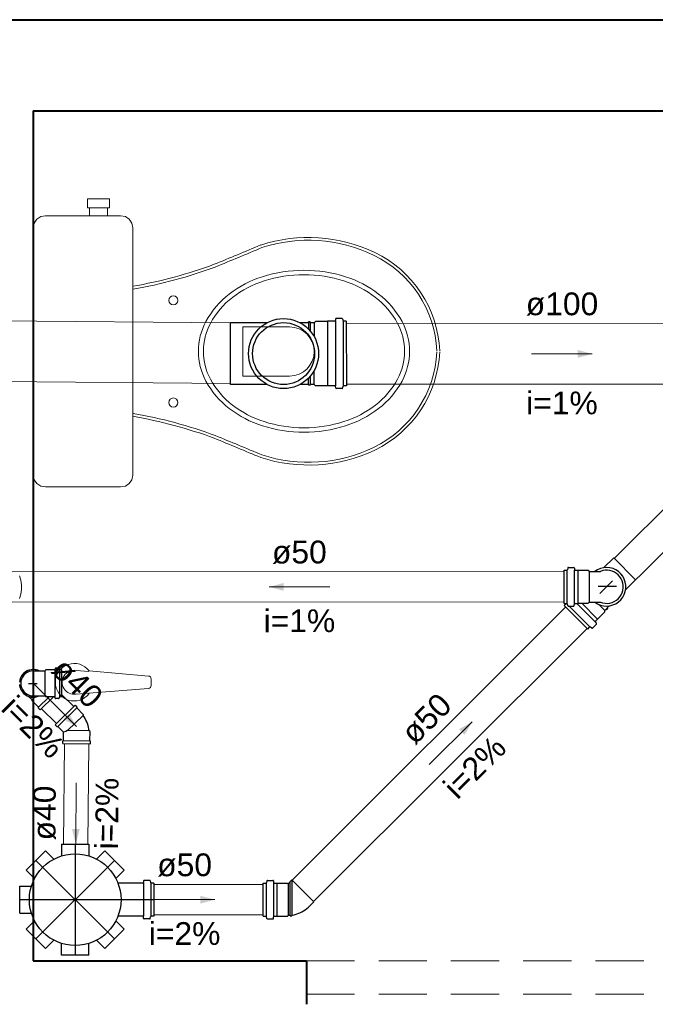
# Model space of a CAD drawing. Header units: millimetres. Extents: x 7733.6 to 7753.9, y 6926.8 to 6960.1.
# Tile 3 of 5: x 7741.5 to 7745.7, y 6934.4 to 6940.9. Entities that reach past the tile are written whole.
import ezdxf

# ---------------------------------------------------------------- set-up
doc = ezdxf.new("R2010")
doc.units = ezdxf.units.MM
doc.header["$MEASUREMENT"] = 0
doc.linetypes.add('DASHDOT', pattern=[2.54, 1.27, -0.635, 0, -0.635])
doc.linetypes.add('HIDDEN2', pattern=[0.47625, 0.3175, -0.15875])
for name, color, linetype, lineweight in [('CV-Condutos', 1, 'Continuous', 5), ('CV-Sentido conduto', 9, 'Continuous', 5), ('CV-Textos conduto', 7, 'Continuous', 5), ('MB_ALVENARIA', 7, 'Continuous', 40), ('MB_ESQUADRIA', 7, 'Continuous', 5), ('MB_MOBILIÁRIO', 8, 'Continuous', 13), ('TQ-Condutos', 3, 'Continuous', 5), ('TQ-Sentido conduto', 9, 'Continuous', 5), ('TQ-Textos conduto', 7, 'Continuous', 5)]:
    doc.layers.add(name, color=color, linetype=linetype, lineweight=lineweight)
doc.layers.add('Simbolos', color=5, linetype='Continuous')
doc.layers.add('Simbolos_int', color=2, linetype='Continuous')
doc.styles.add('Arial', font='txt')

msp = doc.modelspace()

# ---------------------------------------------------------------- hatches: boundary and pattern name
at = {"layer": 'CV-Sentido conduto', "linetype": 'Continuous'}
msp.add_hatch(color=256, dxfattribs=at).paths.add_polyline_path([(7743.1144, 6937.1943), (7743.211, 6937.1685), (7743.2109, 6937.2202)])
at = {"layer": 'TQ-Sentido conduto', "linetype": 'Continuous'}
for points in [[(7745.2446, 6938.7295), (7745.1481, 6938.7555), (7745.148, 6938.7037)], [(7741.8455, 6936.2739), (7741.7955, 6936.3605), (7741.7588, 6936.3239)], [(7744.4532, 6936.3063), (7744.3666, 6936.2564), (7744.4031, 6936.2197)], [(7741.8403, 6935.5028), (7741.8671, 6935.5991), (7741.8153, 6935.5996)], [(7742.7577, 6935.1337), (7742.6611, 6935.1596), (7742.6611, 6935.1078)]]:
    msp.add_hatch(color=256, dxfattribs=at).paths.add_polyline_path(points)

# ---------------------------------------------------------------- linework, layer by layer
at = {"layer": 'CV-Condutos'}
for p, q in [((7745.0587, 6937.296), (7741.4211, 6937.2927)), ((7745.0585, 6937.096), (7741.4211, 6937.0927))]:
    msp.add_line(p, q, dxfattribs=at)
msp.add_lwpolyline([(7741.4691, 6937.117), (7741.4785, 6937.1465), (7741.4833, 6937.1771), (7741.4833, 6937.2081), (7741.4785, 6937.2387), (7741.4691, 6937.2682)], dxfattribs=at)
at = {"layer": 'CV-Sentido conduto'}
msp.add_lwpolyline([(7743.5144, 6937.1946), (7743.1144, 6937.1943)], dxfattribs=at)
at = {"layer": 'MB_ALVENARIA'}
msp.add_line((7743.3606, 6934.7314), (7743.3606, 6934.4443), dxfattribs=at)
for points in [[(7737.3606, 6940.9314), (7748.3606, 6940.9314)], [(7741.5606, 6940.3314), (7748.3606, 6940.3314)], [(7741.5606, 6940.3314), (7741.5606, 6934.7314)], [(7741.5606, 6934.7314), (7743.3606, 6934.7314)]]:
    msp.add_lwpolyline(points, dxfattribs=at)
at = {"layer": 'MB_ESQUADRIA', "linetype": 'HIDDEN2'}
for points in [[(7743.3606, 6934.7314), (7746.5606, 6934.7314)], [(7743.3606, 6934.5114), (7746.5606, 6934.5114)]]:
    msp.add_lwpolyline(points, dxfattribs=at)
at = {"layer": 'MB_MOBILIÁRIO'}
for p, q in [((7741.5606, 6939.56), (7741.5606, 6937.9307)), ((7741.842, 6936.6442), (7741.9272, 6936.6376)), ((7741.9284, 6936.641), (7742.3189, 6936.6071)), ((7741.9273, 6936.495), (7742.3189, 6936.5254)), ((7742.3374, 6936.5872), (7742.3374, 6936.5454)), ((7741.842, 6936.4883), (7741.9273, 6936.495))]:
    msp.add_line(p, q, dxfattribs=at)
for points in [[(7742.0617, 6939.6917), (7742.0617, 6939.7518), (7741.9901, 6939.7518), (7741.9185, 6939.7518), (7741.9185, 6939.6917), (7741.93, 6939.6917), (7741.93, 6939.6401)], [(7741.5606, 6939.56), (7741.5606, 6939.56), (7741.5663, 6939.5914), (7741.5835, 6939.6172), (7741.6093, 6939.6344), (7741.6408, 6939.6401), (7742.1361, 6939.6401), (7742.1361, 6939.6401), (7742.1676, 6939.6344), (7742.1934, 6939.6172), (7742.2106, 6939.5914), (7742.2163, 6939.56), (7742.2163, 6938.7468)], [(7741.93, 6939.6917), (7742.0502, 6939.6917)], [(7742.0502, 6939.6917), (7742.0502, 6939.6401)], [(7742.0617, 6939.6917), (7742.0502, 6939.6917)], [(7742.2191, 6939.1562), (7742.2191, 6939.1562), (7742.2163, 6939.1555)], [(7743.2499, 6938.9071), (7742.9407, 6938.9071), (7742.9407, 6938.7439)], [(7741.5606, 6937.9307), (7741.5606, 6937.9307), (7741.5663, 6937.8992), (7741.5835, 6937.8763), (7741.6093, 6937.8591), (7741.6408, 6937.8534), (7742.1361, 6937.8534), (7742.1361, 6937.8534), (7742.1676, 6937.8591), (7742.1934, 6937.8763), (7742.2106, 6937.8992), (7742.2163, 6937.9307), (7742.2163, 6938.7468)], [(7743.2499, 6938.5836), (7742.9407, 6938.5836), (7742.9407, 6938.7468)], [(7742.2191, 6938.3373), (7742.2191, 6938.3373), (7742.2163, 6938.3381)]]:
    msp.add_lwpolyline(points, dxfattribs=at)
for points in [[(7742.6486, 6938.7468, -0.124451), (7742.6983, 6938.9433), (7742.6983, 6938.9433, -0.105729), (7742.8524, 6939.124), (7742.8524, 6939.124, -0.086876), (7743.0706, 6939.2379), (7743.0706, 6939.2379, -0.077041), (7743.3444, 6939.2803), (7743.3444, 6939.2803, -0.077041), (7743.6182, 6939.2379), (7743.6182, 6939.2379, -0.086876), (7743.8364, 6939.124), (7743.8364, 6939.124, -0.105729), (7743.9906, 6938.9433), (7743.9906, 6938.9433, -0.124451), (7744.0402, 6938.7468), (7744.0402, 6938.7468, -0.124451), (7743.9906, 6938.5503), (7743.9906, 6938.5503, -0.105729), (7743.8364, 6938.3695), (7743.8364, 6938.3695, -0.086876), (7743.6182, 6938.2556), (7743.6182, 6938.2556, -0.077041), (7743.3444, 6938.2132), (7743.3444, 6938.2132, -0.077041), (7743.0706, 6938.2556), (7743.0706, 6938.2556, -0.086876), (7742.8524, 6938.3695), (7742.8524, 6938.3695, -0.105729), (7742.6983, 6938.5503), (7742.6983, 6938.5503, -0.124451), (7742.6486, 6938.7468), (7742.6486, 6938.7468)], [(7742.6812, 6938.7468, -0.124451), (7742.7276, 6938.9305), (7742.7276, 6938.9305, -0.105729), (7742.8736, 6939.1017), (7742.8736, 6939.1017, -0.086876), (7743.0817, 6939.2103), (7743.0817, 6939.2103, -0.077041), (7743.3444, 6939.2511), (7743.3444, 6939.2511, -0.077041), (7743.6071, 6939.2103), (7743.6071, 6939.2103, -0.086876), (7743.8153, 6939.1017), (7743.8153, 6939.1017, -0.105729), (7743.9613, 6938.9305), (7743.9613, 6938.9305, -0.124451), (7744.0077, 6938.7468), (7744.0077, 6938.7468, -0.124451), (7743.9613, 6938.563), (7743.9613, 6938.563, -0.105729), (7743.8153, 6938.3918), (7743.8153, 6938.3918, -0.086876), (7743.6071, 6938.2832), (7743.6071, 6938.2832, -0.077041), (7743.3444, 6938.2425), (7743.3444, 6938.2425, -0.077041), (7743.0817, 6938.2832), (7743.0817, 6938.2832, -0.086876), (7742.8736, 6938.3918), (7742.8736, 6938.3918, -0.105729), (7742.7276, 6938.563), (7742.7276, 6938.563, -0.124451), (7742.6812, 6938.7468), (7742.6812, 6938.7468)]]:
    msp.add_lwpolyline(points, format="xyb", dxfattribs=at)
for centre in [(7742.484, 6939.0818), (7742.484, 6938.4089)]:
    msp.add_circle(centre, 0.0301, dxfattribs=at)
for centre, radius, start, end in [((7698.6061, 7045.9975), 115.4519, 292.481676, 292.646204), ((7743.3731, 6938.4768), 1.0195, 64.55417, 107.90961), ((7743.374, 6938.4916), 0.9868, 64.23754, 108.13298), ((7701.0012, 7040.2451), 109.2398, 292.474265, 292.648555), ((7743.4812, 6938.7136), 0.7403, 2.79189, 64.23754), ((7743.4812, 6938.7136), 0.7593, 2.79189, 64.23754), ((7741.6948, 6942.1803), 3.0503, 279.83702, 290.30912), ((7741.6948, 6942.1803), 3.0692, 279.83702, 290.30912), ((7743.2499, 6938.7453), 0.1618, 270, 90), ((7743.4812, 6938.78), 0.7403, 295.76246, 357.20811), ((7743.4812, 6938.78), 0.7593, 295.76246, 357.20811), ((7741.6948, 6935.3132), 3.0503, 69.69088, 80.16298), ((7741.6948, 6935.3132), 3.0692, 69.69088, 80.16298), ((7698.6061, 6831.4961), 115.4519, 67.353796, 67.518324), ((7701.0012, 6837.2485), 109.2398, 67.351445, 67.525735), ((7743.3731, 6939.0167), 1.0195, 252.09039, 295.44583), ((7743.374, 6939.0019), 0.9868, 251.86702, 295.76246), ((7741.8298, 6936.5663), 0.1236, 37.13786, 322.86214), ((7741.8298, 6936.5663), 0.0789, 81.10748, 278.89252), ((7742.3174, 6936.5872), 0.02, 0, 85.55374), ((7742.3174, 6936.5454), 0.02, 274.44626, 0)]:
    msp.add_arc(centre, radius, start, end, dxfattribs=at)
at = {"layer": 'Simbolos'}
for p, q in [((7743.1007, 6938.9345), (7742.8593, 6938.9343)), ((7743.3733, 6938.9348), (7743.3188, 6938.9347)), ((7743.3733, 6938.9348), (7743.3738, 6938.9408)), ((7743.3856, 6938.9408), (7743.3738, 6938.9408)), ((7743.3861, 6938.9348), (7743.3856, 6938.9408)), ((7743.4109, 6938.9348), (7743.3861, 6938.9348)), ((7743.4197, 6938.9436), (7743.4109, 6938.9348)), ((7743.4987, 6938.9437), (7743.4197, 6938.9436)), ((7743.4997, 6938.9447), (7743.4987, 6938.9437)), ((7743.548, 6938.9448), (7743.4997, 6938.9447)), ((7743.5529, 6938.9587), (7743.552, 6938.9484)), ((7743.5947, 6938.9624), (7743.5569, 6938.9624)), ((7743.5986, 6938.9594), (7743.6017, 6938.9478)), ((7743.6233, 6938.9448), (7743.6056, 6938.9448)), ((7743.6233, 6938.9448), (7743.6237, 6938.5188)), ((7743.1011, 6938.5281), (7742.8597, 6938.5279)), ((7743.3737, 6938.5284), (7743.3192, 6938.5283)), ((7743.3737, 6938.5284), (7743.3742, 6938.5224)), ((7743.386, 6938.5224), (7743.3742, 6938.5224)), ((7743.3865, 6938.5284), (7743.386, 6938.5224)), ((7743.4113, 6938.5284), (7743.3865, 6938.5284)), ((7743.4201, 6938.5196), (7743.4113, 6938.5284)), ((7743.4991, 6938.5197), (7743.4201, 6938.5196)), ((7743.5001, 6938.5187), (7743.4991, 6938.5197)), ((7743.5484, 6938.5188), (7743.5001, 6938.5187)), ((7743.5533, 6938.5048), (7743.5524, 6938.5151)), ((7743.5951, 6938.5012), (7743.5573, 6938.5012)), ((7743.599, 6938.5042), (7743.6021, 6938.5158)), ((7743.6237, 6938.5188), (7743.606, 6938.5188)), ((7745.3214, 6937.3211), (7745.3856, 6937.3852)), ((7745.0585, 6937.0859), (7745.0587, 6937.3047)), ((7745.0587, 6937.3047), (7745.0761, 6937.3047)), ((7745.0832, 6937.3196), (7745.08, 6937.3077)), ((7745.0871, 6937.3225), (7745.1221, 6937.3225)), ((7745.1261, 6937.3188), (7745.127, 6937.3083)), ((7745.131, 6937.3047), (7745.1497, 6937.3046)), ((7745.1497, 6937.3046), (7745.1505, 6937.3039)), ((7745.1505, 6937.3039), (7745.2177, 6937.3038)), ((7745.2177, 6937.3038), (7745.2249, 6937.2966)), ((7745.2249, 6937.2966), (7745.2977, 6937.2965)), ((7745.4646, 6937.1776), (7745.5289, 6937.2417)), ((7745.0585, 6937.0859), (7745.0759, 6937.0859)), ((7745.0601, 6937.0716), (7745.0724, 6937.0839)), ((7745.2146, 6936.9167), (7745.0601, 6937.0716)), ((7745.083, 6937.071), (7745.0798, 6937.083)), ((7745.0868, 6937.0681), (7745.1219, 6937.0681)), ((7745.1259, 6937.0717), (7745.1268, 6937.0822)), ((7745.1308, 6937.0859), (7745.1495, 6937.0859)), ((7745.1495, 6937.0859), (7745.1503, 6937.0867)), ((7745.1503, 6937.0867), (7745.2175, 6937.0866)), ((7745.2175, 6937.0866), (7745.2247, 6937.0938)), ((7745.2247, 6937.0938), (7745.2975, 6937.0937)), ((7745.3266, 6937.0398), (7745.3559, 6937.069)), ((7745.334, 6937.0471), (7745.3386, 6937.0433)), ((7745.3386, 6937.0433), (7745.3469, 6937.0515)), ((7745.343, 6937.0562), (7745.3469, 6937.0515)), ((7745.2658, 6936.9678), (7745.279, 6936.981)), ((7745.279, 6936.9821), (7745.3266, 6937.0296)), ((7745.279, 6936.981), (7745.279, 6936.9821)), ((7745.3266, 6937.0296), (7745.3266, 6937.0398)), ((7745.2146, 6936.9167), (7745.227, 6936.929)), ((7745.2424, 6936.9235), (7745.2318, 6936.9297)), ((7745.2473, 6936.9241), (7745.2721, 6936.9489)), ((7745.2723, 6936.9543), (7745.2655, 6936.9624)), ((7741.7037, 6936.6553), (7741.7033, 6936.6506)), ((7741.7268, 6936.659), (7741.7077, 6936.659)), ((7741.7307, 6936.656), (7741.7323, 6936.65)), ((7741.5606, 6936.6412), (7741.5996, 6936.6412)), ((7741.5996, 6936.6412), (7741.6368, 6936.6412)), ((7741.6426, 6936.647), (7741.6368, 6936.6412)), ((7741.6993, 6936.647), (7741.6426, 6936.647)), ((7741.7486, 6936.647), (7741.7362, 6936.647)), ((7741.7486, 6936.4706), (7741.7486, 6936.647)), ((7741.5299, 6936.4729), (7741.5527, 6936.4502)), ((7741.5606, 6936.4764), (7741.5996, 6936.4764)), ((7741.5996, 6936.4764), (7741.6368, 6936.4764)), ((7741.6064, 6936.384), (7741.693, 6936.4706)), ((7741.6426, 6936.4706), (7741.6368, 6936.4764)), ((7741.6993, 6936.4706), (7741.6426, 6936.4706)), ((7741.7037, 6936.4622), (7741.7033, 6936.4669)), ((7741.7307, 6936.4616), (7741.7323, 6936.4676)), ((7741.7486, 6936.4706), (7741.7362, 6936.4706)), ((7741.5527, 6936.4434), (7741.5527, 6936.4502)), ((7741.5951, 6936.401), (7741.5527, 6936.4434)), ((7741.5951, 6936.3953), (7741.5951, 6936.401)), ((7741.6064, 6936.384), (7741.5951, 6936.3953)), ((7741.7053, 6936.2865), (7741.8355, 6936.4143)), ((7741.7268, 6936.4586), (7741.7077, 6936.4586)), ((7741.8355, 6936.4143), (7741.8467, 6936.4029)), ((7741.8467, 6936.4029), (7741.8467, 6936.3972)), ((7741.8467, 6936.3972), (7741.8887, 6936.3544)), ((7741.8887, 6936.3544), (7741.8886, 6936.3476)), ((7741.7053, 6936.2865), (7741.7165, 6936.2751)), ((7741.7165, 6936.2751), (7741.7222, 6936.2751)), ((7741.7222, 6936.2751), (7741.7599, 6936.2366)), ((7741.7594, 6936.1827), (7741.7599, 6936.2366)), ((7741.9344, 6936.2411), (7741.9296, 6936.2459)), ((7741.9338, 6936.1811), (7741.9344, 6936.2411)), ((7741.7552, 6936.1628), (7741.7554, 6936.1788)), ((7741.7552, 6936.1628), (7741.9377, 6936.1611)), ((7741.7554, 6936.1788), (7741.7594, 6936.1827)), ((7741.9378, 6936.1771), (7741.9338, 6936.1811)), ((7741.9377, 6936.1611), (7741.9378, 6936.1771)), ((7741.7469, 6935.4997), (7741.7469, 6935.422)), ((7741.7469, 6935.4997), (7741.9269, 6935.4997)), ((7741.9269, 6935.4997), (7741.9269, 6935.422)), ((7741.5144, 6935.3288), (7741.6417, 6935.4561)), ((7741.6417, 6935.4561), (7741.6967, 6935.4012)), ((7742.032, 6935.4561), (7741.9771, 6935.4012)), ((7742.032, 6935.4561), (7742.1593, 6935.3288)), ((7741.5144, 6935.3288), (7741.5694, 6935.2739)), ((7742.1593, 6935.3288), (7742.1044, 6935.2739)), ((7742.2826, 6935.2431), (7742.1184, 6935.2431)), ((7742.2875, 6935.2572), (7742.2866, 6935.2467)), ((7742.3266, 6935.2609), (7742.2915, 6935.2609)), ((7742.3304, 6935.2579), (7742.3336, 6935.246)), ((7742.3549, 6935.2431), (7742.3375, 6935.2431)), ((7742.3549, 6935.2431), (7742.3549, 6935.0243)), ((7743.0761, 6935.0243), (7743.0761, 6935.2431)), ((7743.0761, 6935.2431), (7743.0935, 6935.2431)), ((7743.1005, 6935.2579), (7743.0974, 6935.246)), ((7743.1044, 6935.2609), (7743.1395, 6935.2609)), ((7743.1435, 6935.2572), (7743.1444, 6935.2467)), ((7743.1484, 6935.2431), (7743.1671, 6935.2431)), ((7743.1671, 6935.2431), (7743.1679, 6935.2423)), ((7743.1679, 6935.2423), (7743.2351, 6935.2423)), ((7743.2351, 6935.2423), (7743.2366, 6935.2408)), ((7743.2422, 6935.2408), (7743.2651, 6935.2636)), ((7741.4709, 6935.0437), (7741.4709, 6935.2237)), ((7741.4709, 6935.2237), (7741.5486, 6935.2237)), ((7743.3732, 6935.085), (7743.4085, 6935.1202)), ((7741.4709, 6935.0437), (7741.5486, 6935.0437)), ((7741.5144, 6934.9385), (7741.5694, 6934.9935)), ((7742.1593, 6934.9385), (7742.1044, 6934.9935)), ((7742.2826, 6935.0243), (7742.1184, 6935.0243)), ((7742.2875, 6935.0101), (7742.2866, 6935.0206)), ((7742.3266, 6935.0065), (7742.2915, 6935.0065)), ((7742.3304, 6935.0094), (7742.3336, 6935.0213)), ((7742.3549, 6935.0243), (7742.3375, 6935.0243)), ((7743.0761, 6935.0243), (7743.0935, 6935.0243)), ((7743.1005, 6935.0094), (7743.0974, 6935.0213)), ((7743.1044, 6935.0065), (7743.1395, 6935.0065)), ((7743.1435, 6935.0101), (7743.1444, 6935.0206)), ((7743.1484, 6935.0243), (7743.1671, 6935.0243)), ((7743.1671, 6935.0243), (7743.1679, 6935.0251)), ((7743.1679, 6935.0251), (7743.2351, 6935.0251)), ((7743.2351, 6935.0251), (7743.2423, 6935.0323)), ((7743.2423, 6935.0323), (7743.2527, 6935.0323)), ((7743.2527, 6935.0323), (7743.2532, 6935.0263)), ((7743.2532, 6935.0263), (7743.2649, 6935.0263)), ((7743.2655, 6935.0323), (7743.2649, 6935.0263)), ((7741.6417, 6934.8112), (7741.5144, 6934.9385)), ((7742.1593, 6934.9385), (7742.032, 6934.8112)), ((7741.6417, 6934.8112), (7741.6967, 6934.8662)), ((7741.7469, 6934.7677), (7741.7469, 6934.8454)), ((7741.9269, 6934.7677), (7741.9269, 6934.8454)), ((7742.032, 6934.8112), (7741.9771, 6934.8662)), ((7741.9269, 6934.7677), (7741.7469, 6934.7677))]:
    msp.add_line(p, q, dxfattribs=at)
for points in [[(7743.548, 6938.9448), (7743.5487, 6938.9448), (7743.5493, 6938.945), (7743.5499, 6938.9452), (7743.5505, 6938.9456), (7743.551, 6938.946), (7743.5514, 6938.9466), (7743.5517, 6938.9471), (7743.5519, 6938.9478), (7743.552, 6938.9484)], [(7743.5569, 6938.9624), (7743.5562, 6938.9623), (7743.5556, 6938.9622), (7743.555, 6938.9619), (7743.5544, 6938.9615), (7743.5539, 6938.9611), (7743.5535, 6938.9606), (7743.5532, 6938.96), (7743.553, 6938.9594), (7743.5529, 6938.9587)], [(7743.5985, 6938.9594), (7743.5984, 6938.96), (7743.5981, 6938.9605), (7743.5977, 6938.961), (7743.5973, 6938.9614), (7743.5969, 6938.9617), (7743.5964, 6938.962), (7743.5958, 6938.9622), (7743.5953, 6938.9624), (7743.5947, 6938.9624)], [(7743.6017, 6938.9478), (7743.6019, 6938.9472), (7743.6022, 6938.9467), (7743.6025, 6938.9462), (7743.6029, 6938.9458), (7743.6034, 6938.9455), (7743.6039, 6938.9452), (7743.6044, 6938.945), (7743.605, 6938.9449), (7743.6056, 6938.9448)], [(7743.5524, 6938.5151), (7743.5523, 6938.5158), (7743.5521, 6938.5164), (7743.5518, 6938.517), (7743.5514, 6938.5175), (7743.5509, 6938.5179), (7743.5503, 6938.5183), (7743.5497, 6938.5185), (7743.5491, 6938.5187), (7743.5484, 6938.5188)], [(7743.5533, 6938.5048), (7743.5534, 6938.5042), (7743.5537, 6938.5035), (7743.554, 6938.503), (7743.5544, 6938.5024), (7743.5549, 6938.502), (7743.5554, 6938.5016), (7743.556, 6938.5014), (7743.5567, 6938.5012), (7743.5573, 6938.5012)], [(7743.5951, 6938.5012), (7743.5957, 6938.5012), (7743.5963, 6938.5014), (7743.5968, 6938.5016), (7743.5973, 6938.5019), (7743.5978, 6938.5022), (7743.5982, 6938.5026), (7743.5985, 6938.5031), (7743.5988, 6938.5036), (7743.599, 6938.5042)], [(7743.606, 6938.5188), (7743.6054, 6938.5188), (7743.6048, 6938.5186), (7743.6043, 6938.5184), (7743.6038, 6938.5182), (7743.6033, 6938.5178), (7743.6029, 6938.5174), (7743.6026, 6938.5169), (7743.6023, 6938.5164), (7743.6021, 6938.5158)], [(7745.0761, 6937.3047), (7745.0767, 6937.3048), (7745.0773, 6937.3049), (7745.0778, 6937.3051), (7745.0783, 6937.3054), (7745.0788, 6937.3057), (7745.0792, 6937.3062), (7745.0796, 6937.3066), (7745.0798, 6937.3071), (7745.08, 6937.3077)], [(7745.0871, 6937.3225), (7745.0865, 6937.3225), (7745.0859, 6937.3223), (7745.0854, 6937.3221), (7745.0849, 6937.3218), (7745.0844, 6937.3215), (7745.084, 6937.3211), (7745.0837, 6937.3206), (7745.0834, 6937.3201), (7745.0832, 6937.3195)], [(7745.1261, 6937.3188), (7745.126, 6937.3195), (7745.1258, 6937.3201), (7745.1255, 6937.3207), (7745.1251, 6937.3212), (7745.1246, 6937.3216), (7745.124, 6937.322), (7745.1234, 6937.3223), (7745.1228, 6937.3224), (7745.1222, 6937.3225)], [(7745.127, 6937.3083), (7745.1271, 6937.3077), (7745.1273, 6937.307), (7745.1276, 6937.3065), (7745.1281, 6937.3059), (7745.1285, 6937.3055), (7745.1291, 6937.3051), (7745.1297, 6937.3049), (7745.1303, 6937.3047), (7745.131, 6937.3047)], [(7745.2975, 6937.0937), (7745.3126, 6937.0889), (7745.3282, 6937.0862), (7745.344, 6937.0858), (7745.3597, 6937.0877), (7745.375, 6937.0919), (7745.3895, 6937.0982), (7745.403, 6937.1066), (7745.4151, 6937.1168), (7745.4256, 6937.1287), (7745.4343, 6937.1419), (7745.4409, 6937.1562), (7745.4455, 6937.1714), (7745.4478, 6937.1871), (7745.4478, 6937.2029), (7745.4455, 6937.2186), (7745.441, 6937.2338), (7745.4344, 6937.2481), (7745.4257, 6937.2614), (7745.4152, 6937.2733), (7745.4031, 6937.2835), (7745.3897, 6937.2919), (7745.3752, 6937.2982), (7745.3599, 6937.3024), (7745.3442, 6937.3044), (7745.3284, 6937.304), (7745.3128, 6937.3014), (7745.2977, 6937.2965)], [(7745.0724, 6937.0839), (7745.0726, 6937.0841), (7745.0727, 6937.0843), (7745.0729, 6937.0845), (7745.073, 6937.0847), (7745.0731, 6937.0849), (7745.0732, 6937.0852), (7745.0733, 6937.0854), (7745.0734, 6937.0857), (7745.0735, 6937.0859)], [(7745.0798, 6937.0829), (7745.0796, 6937.0835), (7745.0793, 6937.084), (7745.079, 6937.0845), (7745.0786, 6937.0849), (7745.0781, 6937.0852), (7745.0776, 6937.0855), (7745.0771, 6937.0857), (7745.0765, 6937.0858), (7745.0759, 6937.0859)], [(7745.083, 6937.0711), (7745.0832, 6937.0705), (7745.0834, 6937.07), (7745.0838, 6937.0695), (7745.0842, 6937.0691), (7745.0847, 6937.0688), (7745.0852, 6937.0685), (7745.0857, 6937.0683), (7745.0863, 6937.0681), (7745.0868, 6937.0681)], [(7745.1219, 6937.0681), (7745.1225, 6937.0681), (7745.1232, 6937.0683), (7745.1238, 6937.0686), (7745.1243, 6937.0689), (7745.1248, 6937.0694), (7745.1252, 6937.0699), (7745.1256, 6937.0705), (7745.1258, 6937.0711), (7745.1259, 6937.0717)], [(7745.1308, 6937.0859), (7745.1301, 6937.0858), (7745.1295, 6937.0857), (7745.1289, 6937.0854), (7745.1283, 6937.085), (7745.1279, 6937.0846), (7745.1274, 6937.0841), (7745.1271, 6937.0835), (7745.1269, 6937.0829), (7745.1268, 6937.0822)], [(7745.2318, 6936.9296), (7745.2313, 6936.9299), (7745.2307, 6936.9301), (7745.2301, 6936.9302), (7745.2296, 6936.9302), (7745.229, 6936.9301), (7745.2284, 6936.9299), (7745.2279, 6936.9297), (7745.2274, 6936.9294), (7745.227, 6936.929)], [(7745.2424, 6936.9235), (7745.243, 6936.9232), (7745.2435, 6936.9231), (7745.2441, 6936.923), (7745.2447, 6936.923), (7745.2452, 6936.923), (7745.2458, 6936.9232), (7745.2463, 6936.9234), (7745.2468, 6936.9238), (7745.2473, 6936.9241)], [(7745.2658, 6936.9678), (7745.2654, 6936.9673), (7745.265, 6936.9667), (7745.2648, 6936.9661), (7745.2647, 6936.9655), (7745.2646, 6936.9648), (7745.2647, 6936.9642), (7745.2649, 6936.9635), (7745.2652, 6936.9629), (7745.2656, 6936.9624)], [(7745.2721, 6936.9489), (7745.2725, 6936.9494), (7745.2728, 6936.95), (7745.2731, 6936.9506), (7745.2732, 6936.9512), (7745.2732, 6936.9519), (7745.2732, 6936.9525), (7745.273, 6936.9532), (7745.2727, 6936.9537), (7745.2723, 6936.9543)], [(7741.7077, 6936.659), (7741.707, 6936.6589), (7741.7064, 6936.6588), (7741.7058, 6936.6585), (7741.7052, 6936.6582), (7741.7048, 6936.6577), (7741.7043, 6936.6572), (7741.704, 6936.6566), (7741.7038, 6936.656), (7741.7037, 6936.6553)], [(7741.7307, 6936.656), (7741.7305, 6936.6566), (7741.7302, 6936.6571), (7741.7299, 6936.6576), (7741.7295, 6936.658), (7741.729, 6936.6583), (7741.7285, 6936.6586), (7741.728, 6936.6588), (7741.7274, 6936.659), (7741.7268, 6936.659)], [(7741.5606, 6936.6411), (7741.5463, 6936.6399), (7741.5324, 6936.6362), (7741.5194, 6936.6301), (7741.5077, 6936.6219), (7741.4975, 6936.6117), (7741.4893, 6936.6), (7741.4832, 6936.587), (7741.4795, 6936.5731), (7741.4782, 6936.5588), (7741.4795, 6936.5445), (7741.4832, 6936.5306), (7741.4893, 6936.5176), (7741.4975, 6936.5059), (7741.5077, 6936.4957), (7741.5194, 6936.4875), (7741.5324, 6936.4814), (7741.5463, 6936.4777), (7741.5606, 6936.4765)], [(7741.6993, 6936.647), (7741.7, 6936.6471), (7741.7006, 6936.6472), (7741.7012, 6936.6475), (7741.7018, 6936.6478), (7741.7023, 6936.6483), (7741.7027, 6936.6488), (7741.703, 6936.6494), (7741.7032, 6936.65), (7741.7033, 6936.6507)], [(7741.7323, 6936.65), (7741.7325, 6936.6494), (7741.7328, 6936.6489), (7741.7331, 6936.6484), (7741.7335, 6936.648), (7741.734, 6936.6477), (7741.7345, 6936.6474), (7741.735, 6936.6472), (7741.7356, 6936.647), (7741.7362, 6936.647)], [(7741.7033, 6936.4669), (7741.7032, 6936.4676), (7741.703, 6936.4682), (7741.7027, 6936.4688), (7741.7023, 6936.4693), (7741.7018, 6936.4698), (7741.7012, 6936.4701), (7741.7006, 6936.4704), (7741.7, 6936.4705), (7741.6993, 6936.4706)], [(7741.7037, 6936.4623), (7741.7038, 6936.4616), (7741.704, 6936.461), (7741.7043, 6936.4604), (7741.7048, 6936.4599), (7741.7052, 6936.4594), (7741.7058, 6936.4591), (7741.7064, 6936.4588), (7741.707, 6936.4587), (7741.7077, 6936.4586)], [(7741.7268, 6936.4586), (7741.7274, 6936.4586), (7741.728, 6936.4588), (7741.7285, 6936.459), (7741.729, 6936.4593), (7741.7295, 6936.4596), (7741.7299, 6936.46), (7741.7302, 6936.4605), (7741.7305, 6936.461), (7741.7307, 6936.4616)], [(7741.7362, 6936.4706), (7741.7356, 6936.4706), (7741.735, 6936.4704), (7741.7345, 6936.4702), (7741.734, 6936.4699), (7741.7335, 6936.4696), (7741.7331, 6936.4692), (7741.7328, 6936.4687), (7741.7325, 6936.4682), (7741.7323, 6936.4676)], [(7741.9296, 6936.2459), (7741.9275, 6936.258), (7741.9248, 6936.27), (7741.9214, 6936.2818), (7741.9174, 6936.2935), (7741.9128, 6936.3049), (7741.9076, 6936.316), (7741.9018, 6936.3269), (7741.8955, 6936.3374), (7741.8886, 6936.3476)], [(7742.2826, 6935.2431), (7742.2833, 6935.2431), (7742.2839, 6935.2433), (7742.2845, 6935.2436), (7742.2851, 6935.2439), (7742.2855, 6935.2444), (7742.2859, 6935.2449), (7742.2863, 6935.2455), (7742.2865, 6935.2461), (7742.2866, 6935.2467)], [(7742.2915, 6935.2609), (7742.2909, 6935.2608), (7742.2902, 6935.2607), (7742.2896, 6935.2604), (7742.2891, 6935.26), (7742.2886, 6935.2596), (7742.2882, 6935.2591), (7742.2879, 6935.2585), (7742.2876, 6935.2579), (7742.2875, 6935.2572)], [(7742.3304, 6935.2579), (7742.3302, 6935.2585), (7742.33, 6935.259), (7742.3296, 6935.2594), (7742.3292, 6935.2599), (7742.3288, 6935.2602), (7742.3283, 6935.2605), (7742.3277, 6935.2607), (7742.3271, 6935.2608), (7742.3266, 6935.2609)], [(7742.3336, 6935.246), (7742.3338, 6935.2455), (7742.3341, 6935.245), (7742.3344, 6935.2445), (7742.3348, 6935.2441), (7742.3353, 6935.2437), (7742.3358, 6935.2435), (7742.3363, 6935.2432), (7742.3369, 6935.2431), (7742.3375, 6935.2431)], [(7743.0935, 6935.2431), (7743.0941, 6935.2431), (7743.0946, 6935.2432), (7743.0952, 6935.2435), (7743.0957, 6935.2437), (7743.0962, 6935.2441), (7743.0966, 6935.2445), (7743.0969, 6935.245), (7743.0972, 6935.2455), (7743.0974, 6935.246)], [(7743.1044, 6935.2609), (7743.1038, 6935.2608), (7743.1033, 6935.2607), (7743.1027, 6935.2605), (7743.1022, 6935.2602), (7743.1018, 6935.2599), (7743.1014, 6935.2594), (7743.101, 6935.259), (7743.1007, 6935.2585), (7743.1006, 6935.2579)], [(7743.1434, 6935.2572), (7743.1433, 6935.2579), (7743.1431, 6935.2585), (7743.1428, 6935.2591), (7743.1424, 6935.2596), (7743.1419, 6935.26), (7743.1414, 6935.2604), (7743.1408, 6935.2607), (7743.1401, 6935.2608), (7743.1395, 6935.2609)], [(7743.1444, 6935.2467), (7743.1445, 6935.2461), (7743.1447, 6935.2455), (7743.145, 6935.2449), (7743.1454, 6935.2444), (7743.1459, 6935.2439), (7743.1465, 6935.2436), (7743.1471, 6935.2433), (7743.1477, 6935.2431), (7743.1484, 6935.2431)], [(7743.2365, 6935.2408), (7743.2371, 6935.2404), (7743.2377, 6935.24), (7743.2383, 6935.2398), (7743.239, 6935.2397), (7743.2397, 6935.2397), (7743.2404, 6935.2398), (7743.2411, 6935.24), (7743.2417, 6935.2404), (7743.2422, 6935.2408)], [(7743.2655, 6935.0323), (7743.2789, 6935.0345), (7743.292, 6935.0378), (7743.3049, 6935.0419), (7743.3175, 6935.047), (7743.3297, 6935.053), (7743.3414, 6935.0598), (7743.3526, 6935.0674), (7743.3633, 6935.0758), (7743.3733, 6935.085)], [(7742.2866, 6935.0206), (7742.2865, 6935.0213), (7742.2863, 6935.0219), (7742.2859, 6935.0225), (7742.2855, 6935.023), (7742.2851, 6935.0234), (7742.2845, 6935.0238), (7742.2839, 6935.0241), (7742.2833, 6935.0242), (7742.2826, 6935.0243)], [(7742.2875, 6935.0101), (7742.2876, 6935.0095), (7742.2879, 6935.0089), (7742.2882, 6935.0083), (7742.2886, 6935.0078), (7742.2891, 6935.0073), (7742.2896, 6935.007), (7742.2902, 6935.0067), (7742.2909, 6935.0065), (7742.2915, 6935.0065)], [(7742.3266, 6935.0065), (7742.3271, 6935.0065), (7742.3277, 6935.0066), (7742.3283, 6935.0069), (7742.3288, 6935.0071), (7742.3292, 6935.0075), (7742.3296, 6935.0079), (7742.33, 6935.0084), (7742.3302, 6935.0089), (7742.3304, 6935.0094)], [(7742.3375, 6935.0243), (7742.3369, 6935.0242), (7742.3363, 6935.0241), (7742.3358, 6935.0239), (7742.3353, 6935.0236), (7742.3348, 6935.0233), (7742.3344, 6935.0228), (7742.3341, 6935.0224), (7742.3338, 6935.0219), (7742.3336, 6935.0213)], [(7743.0974, 6935.0213), (7743.0972, 6935.0219), (7743.0969, 6935.0224), (7743.0966, 6935.0228), (7743.0962, 6935.0233), (7743.0957, 6935.0236), (7743.0952, 6935.0239), (7743.0946, 6935.0241), (7743.0941, 6935.0242), (7743.0935, 6935.0243)], [(7743.1006, 6935.0094), (7743.1007, 6935.0089), (7743.101, 6935.0084), (7743.1014, 6935.0079), (7743.1018, 6935.0075), (7743.1022, 6935.0071), (7743.1027, 6935.0069), (7743.1033, 6935.0066), (7743.1038, 6935.0065), (7743.1044, 6935.0065)], [(7743.1395, 6935.0065), (7743.1401, 6935.0065), (7743.1408, 6935.0067), (7743.1414, 6935.007), (7743.1419, 6935.0073), (7743.1424, 6935.0078), (7743.1428, 6935.0083), (7743.1431, 6935.0089), (7743.1433, 6935.0095), (7743.1434, 6935.0101)], [(7743.1484, 6935.0243), (7743.1477, 6935.0242), (7743.1471, 6935.0241), (7743.1465, 6935.0238), (7743.1459, 6935.0234), (7743.1454, 6935.023), (7743.145, 6935.0225), (7743.1447, 6935.0219), (7743.1445, 6935.0213), (7743.1444, 6935.0206)]]:
    msp.add_lwpolyline(points, dxfattribs=at)
for centre, radius in [((7743.2099, 6938.7314), 0.2306), ((7741.8369, 6935.1337), 0.302)]:
    msp.add_circle(centre, radius, dxfattribs=at)
at = {"layer": 'Simbolos_int'}
for p, q in [((7742.8597, 6938.5279), (7742.8593, 6938.9343)), ((7743.3733, 6938.9348), (7743.3733, 6938.8942)), ((7743.3861, 6938.9348), (7743.3862, 6938.8802)), ((7743.4109, 6938.9348), (7743.411, 6938.8444)), ((7743.4987, 6938.9437), (7743.4991, 6938.5197)), ((7743.5517, 6938.9448), (7743.5521, 6938.5188)), ((7743.6025, 6938.9448), (7743.6029, 6938.5188)), ((7743.4113, 6938.5284), (7743.4112, 6938.6189)), ((7743.3737, 6938.5284), (7743.3736, 6938.569)), ((7743.3865, 6938.5284), (7743.3864, 6938.583)), ((7745.5289, 6937.2417), (7745.3856, 6937.3852)), ((7745.079, 6937.0859), (7745.0792, 6937.3047)), ((7745.1271, 6937.0859), (7745.1273, 6937.3047)), ((7745.1497, 6937.3046), (7745.1495, 6937.0859)), ((7745.2249, 6937.2966), (7745.2247, 6937.0938)), ((7745.4036, 6937.1962), (7745.2823, 6937.1963)), ((7745.3771, 6937.2334), (7745.2944, 6937.1509)), ((7745.0806, 6937.08), (7745.0746, 6937.086)), ((7745.2291, 6936.9312), (7745.0925, 6937.0681)), ((7745.2632, 6936.9652), (7745.1428, 6937.0858)), ((7745.279, 6936.9821), (7745.1747, 6937.0866)), ((7745.3266, 6937.0398), (7745.2882, 6937.0783)), ((7741.5606, 6936.5256), (7741.5606, 6936.5942)), ((7741.6368, 6936.6412), (7741.6368, 6936.4764)), ((7741.703, 6936.647), (7741.703, 6936.4706)), ((7741.7331, 6936.647), (7741.7331, 6936.4706)), ((7741.5285, 6936.5588), (7741.5863, 6936.5588)), ((7741.5527, 6936.4502), (7741.5705, 6936.4681)), ((7741.5951, 6936.401), (7741.6647, 6936.4706)), ((7741.8467, 6936.3972), (7741.7222, 6936.2751)), ((7741.7864, 6936.2473), (7741.8886, 6936.3476)), ((7741.7748, 6936.2426), (7741.7599, 6936.2366)), ((7741.7864, 6936.2473), (7741.7748, 6936.2426)), ((7741.9296, 6936.2459), (7741.7864, 6936.2473)), ((7741.7594, 6936.1827), (7741.9338, 6936.1811)), ((7742.2863, 6935.2431), (7742.2863, 6935.0243)), ((7742.3344, 6935.2431), (7742.3344, 6935.0243)), ((7743.0966, 6935.0243), (7743.0966, 6935.2431)), ((7743.1447, 6935.0243), (7743.1447, 6935.2431)), ((7743.1671, 6935.0243), (7743.1671, 6935.2431)), ((7743.2423, 6935.0323), (7743.2423, 6935.2409)), ((7743.2527, 6935.0323), (7743.2527, 6935.2513)), ((7743.2651, 6935.2636), (7743.4085, 6935.1202)), ((7743.2655, 6935.0323), (7743.2655, 6935.2632))]:
    msp.add_line(p, q, dxfattribs=at)
at = {"layer": 'Simbolos_int', "linetype": 'DASHDOT'}
for p, q in [((7741.8369, 6935.4997), (7741.8369, 6934.7677)), ((7741.5781, 6935.3925), (7742.0957, 6934.8749)), ((7742.0957, 6935.3925), (7741.5781, 6934.8749)), ((7741.4709, 6935.1337), (7742.3549, 6935.1337))]:
    msp.add_line(p, q, dxfattribs=at)
at = {"layer": 'Simbolos_int'}
for points in [[(7745.2618, 6937.0938), (7745.2794, 6937.0826), (7745.2986, 6937.0744), (7745.3189, 6937.0694), (7745.3397, 6937.0679), (7745.3605, 6937.0698), (7745.3807, 6937.0751), (7745.3998, 6937.0836), (7745.4172, 6937.0951), (7745.4325, 6937.1093), (7745.4453, 6937.1258), (7745.4552, 6937.1442), (7745.462, 6937.1639), (7745.4654, 6937.1845), (7745.4654, 6937.2054), (7745.462, 6937.226), (7745.4553, 6937.2458), (7745.4455, 6937.2642), (7745.4327, 6937.2808), (7745.4174, 6937.295), (7745.4, 6937.3065), (7745.381, 6937.3151), (7745.3608, 6937.3204), (7745.34, 6937.3223), (7745.3191, 6937.3208), (7745.2988, 6937.3159), (7745.2796, 6937.3078), (7745.262, 6937.2966)], [(7741.5997, 6936.6412), (7741.587, 6936.6461), (7741.5737, 6936.649), (7741.5602, 6936.65), (7741.5466, 6936.6489), (7741.5334, 6936.6458), (7741.5207, 6936.6408), (7741.509, 6936.634), (7741.4984, 6936.6255), (7741.4892, 6936.6155), (7741.4815, 6936.6043), (7741.4757, 6936.592), (7741.4717, 6936.579), (7741.4696, 6936.5656)], [(7741.5997, 6936.6412), (7741.5895, 6936.6453), (7741.5789, 6936.6481), (7741.5681, 6936.6497), (7741.5572, 6936.6499), (7741.5463, 6936.6489), (7741.5356, 6936.6465), (7741.5253, 6936.6429), (7741.5155, 6936.638), (7741.5063, 6936.6321), (7741.4979, 6936.625), (7741.4904, 6936.6171), (7741.4839, 6936.6082), (7741.4786, 6936.5987), (7741.4744, 6936.5886), (7741.4714, 6936.578), (7741.4698, 6936.5672)], [(7741.4696, 6936.552), (7741.4717, 6936.5386), (7741.4757, 6936.5256), (7741.4815, 6936.5133), (7741.4892, 6936.5021), (7741.4984, 6936.4921), (7741.509, 6936.4836), (7741.5207, 6936.4768), (7741.5334, 6936.4718), (7741.5466, 6936.4687), (7741.5602, 6936.4676), (7741.5737, 6936.4686), (7741.587, 6936.4715), (7741.5997, 6936.4764)], [(7741.4704, 6936.5454), (7741.4726, 6936.5347), (7741.4762, 6936.5243), (7741.4809, 6936.5144), (7741.4868, 6936.5052), (7741.4937, 6936.4968), (7741.5016, 6936.4892), (7741.5104, 6936.4826), (7741.5199, 6936.4772), (7741.53, 6936.4729)]]:
    msp.add_lwpolyline(points, dxfattribs=at)
msp.add_circle((7743.2099, 6938.7314), 0.2042, dxfattribs=at)
at = {"layer": 'TQ-Condutos'}
for p, q in [((7739.5227, 6938.9646), (7742.8593, 6938.9346)), ((7743.6233, 6938.9311), (7746.373, 6938.9285)), ((7739.5191, 6938.5646), (7742.8597, 6938.5346)), ((7743.6237, 6938.5311), (7746.373, 6938.5285)), ((7745.3891, 6937.3818), (7746.4086, 6938.3994)), ((7745.4641, 6937.1741), (7746.55, 6938.258)), ((7743.2661, 6935.2626), (7745.0692, 6937.0624)), ((7743.4075, 6935.1212), (7745.2105, 6936.9209)), ((7741.7486, 6936.4839), (7741.8268, 6936.4057)), ((7741.6143, 6936.3919), (7741.7126, 6936.2936)), ((7741.7665, 6936.1627), (7741.7603, 6935.4997)), ((7741.9265, 6936.1612), (7741.9203, 6935.4997)), ((7742.3549, 6935.2337), (7743.0761, 6935.2337)), ((7742.3549, 6935.0337), (7743.0761, 6935.0337))]:
    msp.add_line(p, q, dxfattribs=at)
at = {"layer": 'TQ-Sentido conduto'}
for points in [[(7744.8446, 6938.7299), (7745.2446, 6938.7295)], [(7741.5626, 6936.5568), (7741.8455, 6936.2739)], [(7744.1701, 6936.0237), (7744.4532, 6936.3063)], [(7741.844, 6935.9028), (7741.8403, 6935.5028)], [(7742.3577, 6935.1337), (7742.7577, 6935.1337)]]:
    msp.add_lwpolyline(points, dxfattribs=at)

# ---------------------------------------------------------------- texts
at = {"layer": 'CV-Textos conduto', "char_height": 0.15, "attachment_point": 8, "rotation": 0.05157, "line_spacing_factor": 0.6, "style": 'Arial'}
for s, insert, width in [('ø50', (7743.3142, 6937.3449), 0.723721), ('i=1%', (7743.3146, 6936.8949), 0.945615)]:
    msp.add_mtext(s, dxfattribs=dict(at, insert=insert, width=width))
at = {"layer": 'TQ-Textos conduto', "char_height": 0.15, "attachment_point": 8, "line_spacing_factor": 0.6, "style": 'Arial'}
for s, insert, width, rotation in [('ø100', (7745.0449, 6938.9802), 0.957305, 359.94843), ('i=1%', (7745.0443, 6938.3302), 0.945615, 359.94843), ('ø40', (7741.7963, 6936.5076), 0.723721, 314.99989), ('i=2%', (7741.5064, 6936.2177), 0.945615, 314.99989), ('ø50', (7744.2053, 6936.2715), 0.723721, 44.94854), ('i=2%', (7744.5233, 6935.953), 0.945615, 44.94854), ('i=2%', (7742.1217, 6935.7002), 0.945615, 89.46736), ('ø40', (7741.7117, 6935.704), 0.723721, 89.46736)]:
    msp.add_mtext(s, dxfattribs=dict(at, insert=insert, width=width, rotation=rotation))
for s, insert, width in [('ø50', (7742.5577, 6935.2842), 0.723721), ('i=2%', (7742.5577, 6934.8342), 0.945615)]:
    msp.add_mtext(s, dxfattribs=dict(at, insert=insert, width=width))

doc.saveas('drawing.dxf')
